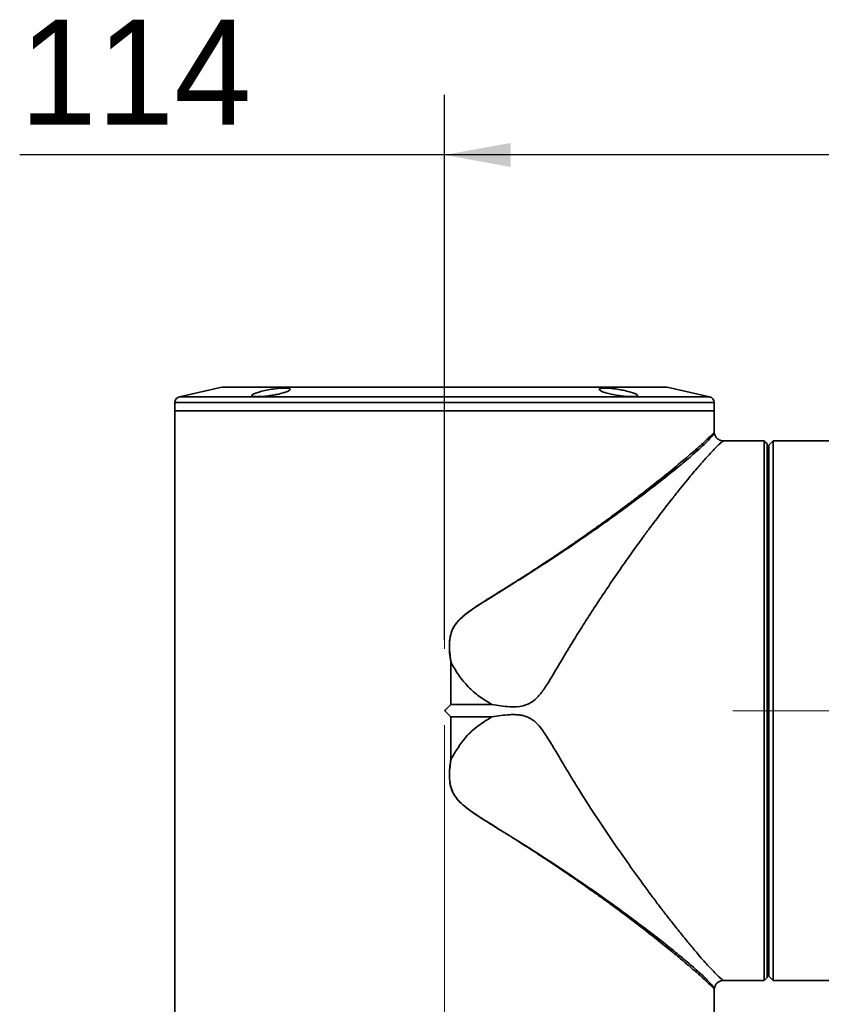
# Paper-space layout '图纸1' of a CAD drawing. Header units: millimetres. Extents: x 98 to 175, y 94 to 269.
# Tile 6 of 13: x 113 to 140, y 112 to 145. Entities that reach past the tile are written whole.
import ezdxf

# ---------------------------------------------------------------- set-up
doc = ezdxf.new("R2010")
doc.units = ezdxf.units.MM
doc.linetypes.add('CENTERX2', pattern=[20.32, 12.7, -2.54, 2.54, -2.54])
doc.layers.add('中心线层', color=6, linetype='CENTERX2', lineweight=25)
doc.layers.add('标注层', color=150, linetype='Continuous')
doc.styles.add('SLDTEXTSTYLE1', font='ARIAL.TTF', dxfattribs={"width": 0.948})
doc.dimstyles.new('SLDDIMSTYLE0', dxfattribs={"dimtxt": 3.5, "dimasz": 2.2, "dimexe": 0, "dimexo": 0.0625, "dimgap": 0.875, "dimtad": 2, "dimlfac": 5, "dimrnd": 1e-09, "dimzin": 12, "dimdsep": 46, "dimtxsty": 'SLDTEXTSTYLE1', "dimsah": 1, "dimcen": 0.09, "dimadec": 0, "dimazin": 3, "dimtfac": 1, "dimtdec": 3, "dimtofl": 0, "dimtmove": 0, "dimatfit": 3, "dimfxl": 0, "dimfrac": 2, "dimtolj": 1, "dimtzin": 12, "dimarcsym": 0})

# ---------------------------------------------------------------- blocks, each defined once
blk = doc.blocks.new('_D_3')
at = {"layer": '标注层'}
for p, q in [((127.049, 124.112), (127.049, 142.295)), ((127.049, 140.295), (112.866, 140.295)), ((149.849, 140.295), (127.049, 140.295))]:
    blk.add_line(p, q, dxfattribs=at)
for points in [[(127.049, 140.295), (129.249, 139.895), (129.249, 140.695)], [(149.849, 140.295), (147.649, 140.695), (147.649, 139.895)]]:
    blk.add_solid(points, dxfattribs=at)
at = {"layer": '标注层', "insert": (112.866, 144.807), "char_height": 3.5, "attachment_point": 1, "style": 'SLDTEXTSTYLE1'}
blk.add_mtext('114', dxfattribs=at)

psp = doc.layouts.new('图纸1')

# ---------------------------------------------------------------- linework, layer by layer
at = {"color": 7, "linetype": 'Continuous', "lineweight": 35}
for p, q in [((119.6176, 132.5474), (118.2051, 132.2295)), ((134.4364, 132.5522), (119.6615, 132.5522)), ((135.8929, 132.2295), (134.4803, 132.5474)), ((118.049, 132.0344), (118.049, 131.7544)), ((118.049, 131.7544), (118.049, 110.5744)), ((120.6862, 131.7544), (118.049, 131.7544)), ((136.049, 131.7544), (118.049, 131.7544)), ((136.049, 131.7544), (120.6862, 131.7544)), ((136.049, 131.7544), (136.049, 132.0344)), ((136.049, 131.0393), (136.049, 131.7544)), ((137.009, 130.7544), (136.3503, 130.7544)), ((137.009, 130.7522), (137.709, 130.7522)), ((137.709, 130.7522), (137.7467, 130.7144)), ((138.0089, 130.7522), (137.9712, 130.7144)), ((137.9713, 130.7144), (138.009, 130.7522)), ((138.009, 130.7522), (138.0089, 130.7522)), ((138.009, 130.7522), (138.669, 130.7522)), ((140.5641, 130.7544), (138.669, 130.7544)), ((137.7467, 130.7144), (137.809, 130.6524)), ((137.8693, 130.1544), (137.8095, 130.1544)), ((127.2563, 121.9601), (127.2563, 123.367)), ((127.2607, 123.3674), (127.2607, 121.9623)), ((127.2607, 121.9623), (128.6259, 121.9623)), ((127.2563, 120.1418), (127.2563, 121.5488)), ((127.2607, 121.5466), (127.2607, 120.1414)), ((128.6259, 121.5466), (127.2607, 121.5466)), ((137.8095, 113.3544), (137.8693, 113.3544)), ((136.3503, 112.7544), (137.709, 112.7544)), ((137.709, 112.7544), (137.809, 112.8544)), ((137.9712, 112.7944), (138.0089, 112.7567)), ((138.009, 112.7567), (137.9713, 112.7944)), ((138.0089, 112.7567), (138.009, 112.7567)), ((138.669, 112.7567), (138.009, 112.7567)), ((138.669, 112.7544), (159.849, 112.7544)), ((136.049, 110.5744), (136.049, 112.4696))]:
    psp.add_line(p, q, dxfattribs=at)
at = {"color": 8, "linetype": 'Continuous', "lineweight": 35}
for p, q in [((121.7952, 132.5474), (119.6176, 132.5474)), ((134.4803, 132.5474), (121.7952, 132.5474)), ((118.2051, 132.2295), (120.7965, 132.2295)), ((120.7965, 132.2295), (135.8929, 132.2295)), ((136.049, 132.0344), (118.049, 132.0344))]:
    psp.add_line(p, q, dxfattribs=at)
at = {"color": 7, "linetype": 'Continuous', "lineweight": 35, "flags": 128}
for points in [[(137.709, 112.7544), (137.7091, 112.7748), (137.7092, 112.8652), (137.7094, 113.0272), (137.7095, 113.2594), (137.7097, 113.5601), (137.7098, 113.9267), (137.7099, 114.3564), (137.71, 114.8456), (137.7101, 115.3905), (137.7102, 115.9866), (137.7103, 116.6291), (137.7104, 117.3129), (137.7105, 118.0325), (137.7105, 118.7821), (137.7106, 119.5556), (137.7106, 120.3468), (137.7106, 121.1493), (137.7106, 121.9567), (137.7106, 122.7625), (137.7106, 123.5601), (137.7106, 124.3432), (137.7105, 125.1055), (137.7104, 125.8408), (137.7104, 126.5432), (137.7103, 127.207), (137.7102, 127.8269), (137.7101, 128.3979), (137.71, 128.9155), (137.7098, 129.3753), (137.7097, 129.7738), (137.7096, 130.1077), (137.7094, 130.3744), (137.7093, 130.5717), (137.7092, 130.6979), (137.709, 130.7522)], [(138.009, 130.7522), (138.0091, 130.6992), (138.0093, 130.5763), (138.0094, 130.3843), (138.0096, 130.1248), (138.0097, 129.7998), (138.0098, 129.4119), (138.01, 128.964), (138.0101, 128.4598), (138.0102, 127.903), (138.0103, 127.2982), (138.0104, 126.65), (138.0104, 125.9635), (138.0105, 125.244), (138.0105, 124.4973), (138.0106, 123.7291), (138.0106, 122.9454), (138.0106, 122.1525), (138.0106, 121.3564), (138.0106, 120.5634), (138.0106, 119.7797), (138.0105, 119.0115), (138.0105, 118.2648), (138.0104, 117.5453), (138.0104, 116.8588), (138.0103, 116.2106), (138.0102, 115.6058), (138.0101, 115.0491), (138.01, 114.5448), (138.0098, 114.097), (138.0097, 113.709), (138.0096, 113.384), (138.0094, 113.1245), (138.0093, 112.9326), (138.0091, 112.8096), (138.009, 112.7567)], [(138.6689, 130.7522), (138.6689, 130.7531), (138.6689, 130.7539), (138.669, 130.7543), (138.669, 130.7544), (138.669, 130.7543), (138.669, 130.7539), (138.669, 130.7531), (138.669, 130.7522)], [(137.809, 130.6524), (137.8091, 130.5994), (137.8093, 130.4751), (137.8094, 130.2806), (137.8096, 130.0173), (137.8097, 129.6875), (137.8098, 129.2937), (137.81, 128.8392), (137.8101, 128.3276), (137.8102, 127.7631), (137.8103, 127.1501), (137.8104, 126.4937), (137.8104, 125.799), (137.8105, 125.0718), (137.8105, 124.3178), (137.8106, 123.5432), (137.8106, 122.7542), (137.8106, 121.9571), (137.8106, 121.1583), (137.8106, 120.3644), (137.8106, 119.5817), (137.8105, 118.8165), (137.8105, 118.0749), (137.8104, 117.363), (137.8103, 116.6865), (137.8102, 116.0509), (137.8101, 115.4612), (137.81, 114.9222), (137.8099, 114.4382), (137.8098, 114.0132), (137.8096, 113.6506), (137.8095, 113.3533), (137.8094, 113.1237), (137.8092, 112.9636), (137.8091, 112.8744), (137.809, 112.8544)], [(137.8689, 130.6127), (137.8689, 130.5716), (137.8689, 130.54), (137.869, 130.5202), (137.869, 130.5134), (137.869, 130.5202), (137.869, 130.54), (137.869, 130.5716), (137.869, 130.6127)], [(137.869, 130.6127), (137.8691, 130.5601), (137.8693, 130.4341), (137.8694, 130.236), (137.8696, 129.9673), (137.8697, 129.6303), (137.8698, 129.2277), (137.87, 128.7629), (137.8701, 128.2398), (137.8702, 127.6628), (137.8703, 127.0366), (137.8704, 126.3665), (137.8704, 125.6579), (137.8705, 124.9169), (137.8705, 124.1496), (137.8706, 123.3624), (137.8706, 122.5618), (137.8706, 121.7544), (137.8706, 120.9471), (137.8706, 120.1464), (137.8705, 119.3592), (137.8705, 118.5919), (137.8704, 117.8509), (137.8704, 117.1424), (137.8703, 116.4722), (137.8702, 115.846), (137.8701, 115.269), (137.87, 114.7459), (137.8698, 114.2812), (137.8697, 113.8786), (137.8696, 113.5415), (137.8694, 113.2728), (137.8693, 113.0747), (137.8691, 112.9488), (137.869, 112.8961)], [(137.869, 113.1544), (137.8691, 113.19), (137.8693, 113.2966), (137.8694, 113.4733), (137.8695, 113.7186), (137.8697, 114.0305), (137.8698, 114.4064), (137.8699, 114.8432), (137.87, 115.3372), (137.8701, 115.8845), (137.8702, 116.4803), (137.8703, 117.1199), (137.8704, 117.7979), (137.8704, 118.5086), (137.8705, 119.2463), (137.8705, 120.0047), (137.8705, 120.7776), (137.8706, 121.5586), (137.8705, 122.3413), (137.8705, 123.1191), (137.8705, 123.8856), (137.8705, 124.6344), (137.8704, 125.3593), (137.8703, 126.0544), (137.8703, 126.7139), (137.8702, 127.3322), (137.8701, 127.9044), (137.87, 128.4255), (137.8699, 128.8914), (137.8697, 129.2982), (137.8696, 129.6424), (137.8695, 129.9213), (137.8693, 130.1325), (137.8692, 130.2743), (137.869, 130.3455), (137.8689, 130.3455), (137.8687, 130.2743), (137.8686, 130.1544)], [(137.869, 112.8961), (137.869, 112.9373), (137.869, 112.9688), (137.869, 112.9887), (137.869, 112.9954), (137.869, 112.9887), (137.8689, 112.9688), (137.8689, 112.9373), (137.8689, 112.8961)], [(138.669, 112.7567), (138.669, 112.7557), (138.669, 112.755), (138.669, 112.7546), (138.669, 112.7544), (138.669, 112.7546), (138.6689, 112.755), (138.6689, 112.7557), (138.6689, 112.7567)]]:
    psp.add_lwpolyline(points, dxfattribs=at)
at = {"color": 7, "linetype": 'Continuous', "lineweight": 35}
for centre, radius, start, end in [((119.6615, 132.3522), 0.2, 90, 102.68038), ((134.4364, 132.3522), 0.2, 77.31962, 90), ((118.249, 132.0344), 0.2, 102.68038, 180), ((135.849, 132.0344), 0.2, 0, 77.31962), ((136.9552, 130.7524), 0.0538, 359.75108, 2.14358), ((383.8836, 130.1214), 246.0152, 179.885582, 179.992319), ((383.8836, 113.3874), 246.0152, 180.007681, 180.114418), ((200.5111, 113.3611), 62.6425, 180.006085, 180.189015)]:
    psp.add_arc(centre, radius, start, end, dxfattribs=at)
for points, knots in [([(121.2693, 132.2726), (121.1981, 132.2626), (121.0556, 132.2428), (120.8621, 132.2294), (120.7127, 132.2303), (120.623, 132.2459), (120.6013, 132.2746), (120.6507, 132.3142), (120.768, 132.3613), (120.9426, 132.4113), (121.1552, 132.4579), (121.3789, 132.4947), (121.5853, 132.5165), (121.7506, 132.5207), (121.8594, 132.5076), (121.9029, 132.4795), (121.8764, 132.4394), (121.7798, 132.3916), (121.6209, 132.342), (121.44, 132.3009), (121.3176, 132.2806), (121.2693, 132.2726)], [0, 0, 0, 0, 0.0528443, 0.1057171, 0.157959, 0.2098861, 0.2621735, 0.3153694, 0.3697215, 0.4250508, 0.4807244, 0.5358339, 0.5896287, 0.6419963, 0.6935803, 0.7454066, 0.798337, 0.8526797, 0.9080836, 0.9637363, 1, 1, 1, 1]), ([(132.831, 132.2726), (132.7583, 132.285), (132.6128, 132.3099), (132.4233, 132.3577), (132.2815, 132.4075), (132.2053, 132.4547), (132.205, 132.4924), (132.2794, 132.5155), (132.4164, 132.521), (132.5982, 132.5092), (132.8057, 132.482), (133.0196, 132.4427), (133.2179, 132.3954), (133.377, 132.3456), (133.4754, 132.2993), (133.4998, 132.262), (133.4481, 132.2376), (133.3292, 132.228), (133.159, 132.2337), (132.9836, 132.2504), (132.8725, 132.2665), (132.831, 132.2726)], [0, 0, 0, 0, 0.0545454, 0.1090587, 0.1643314, 0.2200117, 0.2751976, 0.3291078, 0.381571, 0.433182, 0.4849573, 0.5377876, 0.5920306, 0.6473816, 0.7030502, 0.7581607, 0.812156, 0.8649911, 0.9170702, 0.9690394, 1, 1, 1, 1]), ([(136.3503, 130.754), (136.3426, 130.7495), (136.3265, 130.7399), (136.2284, 130.6581), (136.0953, 130.5269), (135.9243, 130.3501), (135.7213, 130.1259), (135.5086, 129.8815), (135.2979, 129.6323), (135.0978, 129.3904), (134.8791, 129.1205), (134.6679, 128.8547), (134.4683, 128.5995), (134.2834, 128.3598), (134.0864, 128.1008), (133.8774, 127.8217), (133.6192, 127.4717), (133.2953, 127.0247), (132.8985, 126.4615), (132.5629, 125.9715), (132.3112, 125.5947), (132.1528, 125.3545), (131.9942, 125.1112), (131.8354, 124.865), (131.6764, 124.6161), (131.5285, 124.3834), (131.3748, 124.1363), (131.1968, 123.844), (131.0008, 123.5175), (130.8049, 123.1881), (130.6283, 122.8875), (130.4685, 122.6319), (130.3328, 122.4297), (130.2264, 122.2899), (130.096, 122.1428), (129.9511, 122.0298), (129.792, 121.9542), (129.5673, 121.8863), (129.169, 121.8745), (128.8246, 121.9301), (128.6259, 121.9623)], [0, 0, 0, 0, 0.0392031, 0.0829306, 0.1241481, 0.1645404, 0.2061812, 0.2491546, 0.2788783, 0.3096439, 0.3414699, 0.3743732, 0.3975012, 0.4216108, 0.4467061, 0.4727903, 0.4998664, 0.5415445, 0.5891995, 0.6399067, 0.6582043, 0.6765081, 0.6948181, 0.7131344, 0.731457, 0.7497859, 0.7640964, 0.7849455, 0.812333, 0.8332365, 0.8541309, 0.8750212, 0.8872413, 0.897684, 0.9063983, 0.9223201, 0.9300154, 0.9377306, 0.9640592, 1, 1, 1, 1]), ([(135.3734, 130.4142), (135.4441, 130.4763), (135.583, 130.5983), (135.7473, 130.7476), (135.9012, 130.8912), (136.0231, 131.0098), (136.0404, 131.0295), (136.049, 131.0393)], [0, 0, 0, 0, 0.171264, 0.3365965, 0.4963327, 0.749451, 1, 1, 1, 1]), ([(136.3538, 130.7542), (136.3163, 130.7579), (136.2427, 130.7652), (136.148, 130.8245), (136.0762, 130.9092), (136.059, 130.9802), (136.0504, 131.0161)], [0, 0, 0, 0, 0.2561053, 0.5031547, 0.7490031, 1, 1, 1, 1]), ([(127.2635, 123.3639), (127.2427, 123.508), (127.2011, 123.7959), (127.2116, 124.1639), (127.296, 124.4437), (127.4415, 124.6956), (127.8084, 125.0439), (128.4083, 125.4234), (129.3588, 126.0073), (130.5123, 126.7358), (131.8068, 127.6072), (132.9899, 128.4491), (133.9229, 129.1507), (134.6266, 129.7055), (135.1523, 130.136), (135.4137, 130.3672), (135.5441, 130.4826)], [0, 0, 0, 0, 0.0322089, 0.0643414, 0.0803417, 0.0963667, 0.1281259, 0.1909073, 0.2537193, 0.3780974, 0.5025962, 0.6274172, 0.751066, 0.8342546, 0.9173275, 1, 1, 1, 1]), ([(127.2563, 123.367), (127.2411, 123.4735), (127.2128, 123.6714), (127.2026, 123.9498), (127.2219, 124.1901), (127.2781, 124.3995), (127.3589, 124.5609), (127.4501, 124.6866), (127.5416, 124.7891), (127.6744, 124.9148), (127.8726, 125.0693), (128.1251, 125.2442), (128.3904, 125.4155), (128.6631, 125.5867), (129.0108, 125.8026), (129.4363, 126.0686), (129.913, 126.3723), (130.3878, 126.6814), (130.8401, 126.9825), (131.2513, 127.2617), (131.6558, 127.542), (132.0635, 127.8293), (132.4814, 128.1298), (132.8619, 128.4091), (133.2063, 128.667), (133.5165, 128.9037), (133.943, 129.234), (134.4456, 129.6329), (134.9752, 130.0699), (135.2441, 130.3025), (135.3734, 130.4142)], [0, 0, 0, 0, 0.0245529, 0.0456359, 0.063493, 0.0794094, 0.0948531, 0.1044177, 0.1148348, 0.1261954, 0.1461719, 0.1722559, 0.1965977, 0.2187605, 0.2465103, 0.2913609, 0.3357776, 0.3797604, 0.426677, 0.4676032, 0.5025389, 0.550348, 0.5956304, 0.6383894, 0.6786293, 0.7163552, 0.7515732, 0.8407209, 0.9234569, 1, 1, 1, 1]), ([(135.5441, 130.4826), (135.5259, 130.4753), (135.4974, 130.4639), (135.4403, 130.441), (135.4018, 130.4256), (135.3734, 130.4143)], [0, 0, 0, 0, 0.3195942, 0.5000003, 1, 1, 1, 1]), ([(137.869, 130.6127), (137.892, 130.6355), (137.9255, 130.6687), (137.9604, 130.7036), (137.9713, 130.7144)], [0, 0, 0, 0, 0.6882988, 1, 1, 1, 1]), ([(127.2563, 123.367), (127.2571, 123.3671), (127.2586, 123.3672), (127.26, 123.3673), (127.2607, 123.3674)], [0, 0, 0, 0, 0.5599038, 1, 1, 1, 1]), ([(127.2635, 123.3639), (127.2631, 123.3648), (127.2625, 123.3659), (127.2614, 123.367), (127.2609, 123.3673), (127.2607, 123.3674)], [0, 0, 0, 0, 0.6118661, 0.8292554, 1, 1, 1, 1]), ([(128.6259, 121.9623), (128.4835, 122.0463), (128.1986, 122.2145), (127.8286, 122.548), (127.5049, 122.9279), (127.3441, 123.2185), (127.2635, 123.3639)], [0, 0, 0, 0, 0.2493764, 0.4990643, 0.7492134, 1, 1, 1, 1]), ([(127.0506, 121.7544), (127.0889, 121.7927), (127.1575, 121.8613), (127.226, 121.9298), (127.2563, 121.9601)], [0, 0, 0, 0, 0.55886934, 1, 1, 1, 1]), ([(127.2563, 121.9601), (127.2564, 121.9601), (127.2565, 121.9603), (127.2567, 121.9605), (127.2567, 121.9605)], [0, 0, 0, 0, 0.5599976, 1, 1, 1, 1]), ([(127.2567, 121.9605), (127.2574, 121.9611), (127.2585, 121.962), (127.26, 121.9622), (127.2607, 121.9623)], [0, 0, 0, 0, 0.5607826, 1, 1, 1, 1]), ([(127.2563, 121.5488), (127.2178, 121.5872), (127.1493, 121.6558), (127.0807, 121.7243), (127.0506, 121.7544)], [0, 0, 0, 0, 0.561132, 1, 1, 1, 1]), ([(127.2567, 121.5483), (127.2567, 121.5484), (127.2565, 121.5485), (127.2563, 121.5487), (127.2563, 121.5488)], [0, 0, 0, 0, 0.5600023, 1, 1, 1, 1]), ([(127.2607, 121.5466), (127.2598, 121.5467), (127.2584, 121.5469), (127.2572, 121.5479), (127.2567, 121.5483)], [0, 0, 0, 0, 0.55876001, 1, 1, 1, 1]), ([(128.6259, 121.5466), (128.4679, 121.4518), (128.1516, 121.2621), (127.6611, 120.8085), (127.4147, 120.3972), (127.2635, 120.1449)], [0, 0, 0, 0, 0.2783869, 0.557399, 1, 1, 1, 1]), ([(128.6259, 121.5466), (128.8251, 121.5794), (129.0786, 121.6211), (129.3845, 121.6244), (129.5322, 121.6146), (129.7093, 121.586), (129.8742, 121.5224), (130.0208, 121.425), (130.2089, 121.2585), (130.4232, 120.9526), (130.679, 120.5363), (130.9013, 120.1602), (131.1026, 119.8192), (131.2988, 119.4962), (131.6188, 118.979), (132.0559, 118.2916), (132.6002, 117.4792), (133.1388, 116.706), (133.5809, 116.0879), (133.9297, 115.6166), (134.1853, 115.2771), (134.4222, 114.9685), (134.6805, 114.6378), (134.9535, 114.2951), (135.233, 113.9537), (135.5331, 113.5978), (135.8306, 113.2582), (136.0731, 113.0035), (136.2285, 112.8507), (136.3265, 112.7689), (136.3427, 112.7594), (136.3503, 112.7548)], [0, 0, 0, 0, 0.0359382, 0.0457394, 0.0545184, 0.0623432, 0.0777095, 0.085546, 0.0936745, 0.1224228, 0.1516327, 0.1814469, 0.2010615, 0.2233746, 0.2502558, 0.3126167, 0.3750779, 0.4377042, 0.5001496, 0.5338371, 0.5659788, 0.5965808, 0.6256502, 0.6692755, 0.711001, 0.7508684, 0.8147926, 0.8758364, 0.9170727, 0.9608112, 1, 1, 1, 1]), ([(135.3734, 113.0946), (135.2793, 113.1761), (135.0854, 113.344), (134.7256, 113.6456), (134.3003, 113.9915), (133.8924, 114.314), (133.5314, 114.5935), (133.2382, 114.8167), (132.932, 115.0462), (132.622, 115.2753), (132.3062, 115.505), (131.9706, 115.7453), (131.6267, 115.9871), (131.2532, 116.2459), (130.8257, 116.5364), (130.364, 116.8429), (129.911, 117.1376), (129.4503, 117.4324), (128.9915, 117.7179), (128.562, 117.9852), (128.2313, 118.1953), (127.923, 118.401), (127.6195, 118.6302), (127.3899, 118.8808), (127.2754, 119.1185), (127.2114, 119.3641), (127.1981, 119.7115), (127.2354, 119.9876), (127.2563, 120.1418)], [0, 0, 0, 0, 0.0566543, 0.116795, 0.1805224, 0.247921, 0.2822145, 0.3179411, 0.3551063, 0.3900444, 0.4235397, 0.4595252, 0.498002, 0.5311995, 0.5737632, 0.6256922, 0.6655002, 0.7027302, 0.754752, 0.791564, 0.8197647, 0.8449213, 0.8765604, 0.9067971, 0.9213296, 0.9363977, 0.9644847, 1, 1, 1, 1]), ([(136.049, 112.4695), (136.0453, 112.4738), (136.0378, 112.4826), (135.9765, 112.5449), (135.8633, 112.6532), (135.677, 112.827), (135.4763, 113.0039), (135.3734, 113.0946)], [0, 0, 0, 0, 0.1642959, 0.3342328, 0.5035339, 0.7452678, 1, 1, 1, 1]), ([(136.0503, 112.4924), (136.0589, 112.5284), (136.076, 112.5994), (136.1479, 112.6842), (136.2426, 112.7436), (136.3162, 112.7509), (136.3537, 112.7546)], [0, 0, 0, 0, 0.2510212, 0.4968711, 0.7439118, 1, 1, 1, 1]), ([(137.9713, 112.7944), (137.94, 112.8256), (137.9049, 112.8606), (137.8725, 112.8927), (137.869, 112.8961)], [0, 0, 0, 0, 0.8928249, 1, 1, 1, 1]), ([(136.049, 112.4695), (136.049, 112.4739), (136.0492, 112.4826), (136.0502, 112.4912), (136.0507, 112.4955)], [0, 0, 0, 0, 0.5000004, 1, 1, 1, 1])]:
    psp.add_open_spline(points, degree=3, knots=knots, dxfattribs=at)
at = {"color": 8, "linetype": 'Continuous', "lineweight": 35}
for points, knots in [([(136.0506, 131.0132), (136.0507, 131.0133), (136.0614, 131.0282), (136.0242, 130.9716), (135.9329, 130.865), (135.7753, 130.6969), (135.621, 130.5539), (135.5441, 130.4826)], [0, 0, 0, 0, 0.00077397, 0.2506684, 0.50080279, 0.75097266, 1, 1, 1, 1]), ([(127.2635, 120.1449), (127.2382, 119.9676), (127.2004, 119.7015), (127.2183, 119.3435), (127.2844, 119.0819), (127.4207, 118.8494), (127.6643, 118.5931), (128.1605, 118.2331), (128.8981, 117.7853), (129.8572, 117.1907), (130.8707, 116.5336), (131.9148, 115.8241), (132.8028, 115.1924), (133.5431, 114.6446), (134.1521, 114.1785), (134.6972, 113.7463), (135.1674, 113.3582), (135.5501, 113.026), (135.8366, 112.7497), (136.0008, 112.5713), (136.0688, 112.4712), (136.0498, 112.4968), (136.0493, 112.4974)], [0, 0, 0, 0, 0.0321091, 0.0481805, 0.0641505, 0.0801134, 0.0960337, 0.1274227, 0.1901117, 0.2524189, 0.3350055, 0.4180102, 0.5010793, 0.5628154, 0.6245965, 0.6869708, 0.7490754, 0.8109449, 0.8733674, 0.9358884, 0.9984021, 1, 1, 1, 1])]:
    psp.add_open_spline(points, degree=3, knots=knots, dxfattribs=at)
at = {"layer": '中心线层', "linetype": 'CENTERX2', "lineweight": 18}
for p, q in [((127.049, 108.5744), (127.049, 124.112)), ((136.669, 121.7544), (152.2065, 121.7544))]:
    psp.add_line(p, q, dxfattribs=at)

# ---------------------------------------------------------------- dimensions: what is measured, and where the dimension line sits
at = {"layer": '标注层'}
dim = psp.add_linear_dim(base=(127.049, 140.2949), p1=(149.849, 130.5744), p2=(127.049, 124.112), angle=0, dimstyle='SLDDIMSTYLE0', dxfattribs=at)
dim.commit()
dim.dimension.update_dxf_attribs({"geometry": '_D_3', "text_midpoint": (116.8764, 140.2949), "dimtype": 160})

doc.saveas('drawing.dxf')
